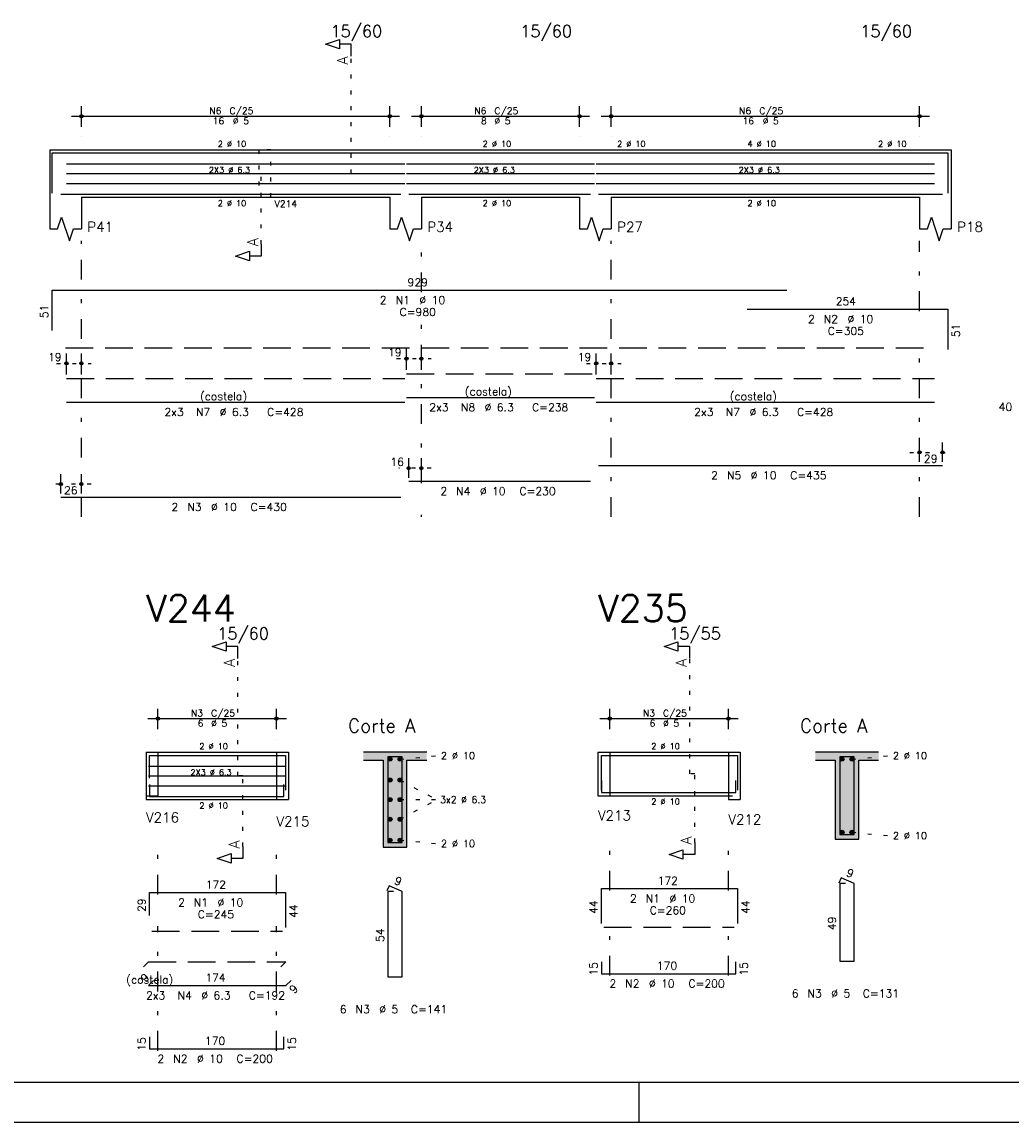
# Model space of a CAD drawing. Extents: x 0 to 84.1, y 0 to 59.4.
# Tile 3 of 7: x 31.5 to 56.5, y 0 to 27.8. Entities that reach past the tile are written whole.
import ezdxf

# ---------------------------------------------------------------- set-up
doc = ezdxf.new("R2010")
doc.units = 0
for name, pattern in [('ESTILO_TQS_0001', [1, 0.7, -0.3]), ('ESTILO_TQS_0002', [0.4, 0.1, -0.3]), ('ESTILO_TQS_0003', [1.5, 0.5, -0.4, 0.1, -0.5])]:
    doc.linetypes.add(name, pattern=pattern)
for name, color, linetype in [('1', 1, 'CONTINUOUS'), ('10', 10, 'CONTINUOUS'), ('2', 2, 'CONTINUOUS'), ('4', 4, 'CONTINUOUS'), ('6', 6, 'CONTINUOUS'), ('7', 7, 'CONTINUOUS')]:
    doc.layers.add(name, color=color, linetype=linetype)
doc.styles.get("Standard").update_dxf_attribs({"font": 'ROMANS.SHX'})

msp = doc.modelspace()

# ---------------------------------------------------------------- linework, layer by layer
at = {"layer": '1', "linetype": 'ESTILO_TQS_0002'}
for p, q in [((39.82, 23.98), (39.82, 26.95)), ((37.545, 22.195), (37.545, 23.98)), ((37.545, 23.98), (39.82, 23.98)), ((40.967, 19.3), (41.845, 19.3)), ((32.367, 19.18), (33.245, 19.18)), ((45.767, 19.18), (46.645, 19.18)), ((53.945, 16.93), (55.025, 16.93)), ((41.845, 16.53), (41.025, 16.53)), ((33.245, 16.13), (32.225, 16.13)), ((36.9549, 8.75), (36.9549, 11.72)), ((48.38495, 8.8), (48.38495, 11.72)), ((34.6299, 9.35), (34.9299, 9.35)), ((34.9299, 9.35), (34.9299, 8.15)), ((37.9299, 9.35), (37.9299, 8.15)), ((37.9299, 9.35), (38.2299, 9.35)), ((41.0549, 9.175), (41.9999, 9.26)), ((46.05995, 9.35), (46.35995, 9.35)), ((46.35995, 9.35), (46.35995, 8.25)), ((49.35995, 9.35), (49.35995, 8.25)), ((49.35995, 9.35), (49.65995, 9.35)), ((52.48495, 9.175), (53.42995, 9.26)), ((37.0799, 8.75), (36.9549, 8.75)), ((37.0799, 6.965), (37.0799, 8.75)), ((41.0549, 8.6454), (41.9849, 8.15)), ((48.50995, 8.8), (48.38495, 8.8)), ((48.50995, 7.065), (48.50995, 8.8)), ((37.9299, 8.15), (38.2299, 8.15)), ((41.0549, 7.6546), (41.9849, 8.15)), ((41.0549, 8.15), (41.9849, 8.15)), ((46.05995, 8.25), (46.35995, 8.25)), ((49.35995, 8.25), (49.65995, 8.25)), ((52.48495, 7.325), (53.42995, 7.24)), ((41.0549, 7.125), (41.9999, 7.04))]:
    msp.add_line(p, q, dxfattribs=at)
at = {"layer": '1', "linetype": 'ESTILO_TQS_0001'}
for p, q in [((32.595, 19.575), (54.595, 19.575)), ((34.7799, 4.825), (38.0799, 4.825)), ((46.20995, 4.925), (49.50995, 4.925))]:
    msp.add_line(p, q, dxfattribs=at)
at = {"layer": '1', "linetype": 'ESTILO_TQS_0002'}
msp.add_lwpolyline([(37.485, 24.58), (37.485, 23.38), (37.785, 23.38), (37.785, 24.58), (37.485, 24.58)], dxfattribs=at)
at = {"layer": '1', "linetype": 'CONTINUOUS'}
for centre in [(40.8049, 9.175), (41.0549, 9.175), (52.23495, 9.175), (52.48495, 9.175), (40.8049, 8.6454), (41.0549, 8.6454), (40.8049, 8.15), (41.0549, 8.15), (40.8049, 7.6546), (41.0549, 7.6546), (52.23495, 7.325), (52.48495, 7.325), (40.8049, 7.125), (41.0549, 7.125)]:
    msp.add_circle(centre, 0.05, dxfattribs=at)
for points in [[(40.8549, 9.175), (40.7799, 9.218301), (40.757915, 9.192101)], [(40.8549, 9.175), (40.757915, 9.192101), (40.757915, 9.157899)], [(40.8549, 9.175), (40.813582, 9.22424), (40.7799, 9.218301)], [(40.8549, 9.175), (40.843202, 9.207139), (40.813582, 9.22424)], [(41.1049, 9.175), (41.0299, 9.218301), (41.007915, 9.192101)], [(41.1049, 9.175), (41.007915, 9.192101), (41.007915, 9.157899)], [(41.1049, 9.175), (41.063582, 9.22424), (41.0299, 9.218301)], [(41.1049, 9.175), (41.093202, 9.207139), (41.063582, 9.22424)], [(52.28495, 9.175), (52.20995, 9.218301), (52.187965, 9.192101)], [(52.28495, 9.175), (52.187965, 9.192101), (52.187965, 9.157899)], [(52.28495, 9.175), (52.243632, 9.22424), (52.20995, 9.218301)], [(52.28495, 9.175), (52.273252, 9.207139), (52.243632, 9.22424)], [(52.53495, 9.175), (52.45995, 9.218301), (52.437965, 9.192101)], [(52.53495, 9.175), (52.437965, 9.192101), (52.437965, 9.157899)], [(52.53495, 9.175), (52.493632, 9.22424), (52.45995, 9.218301)], [(52.53495, 9.175), (52.523252, 9.207139), (52.493632, 9.22424)], [(40.8549, 9.175), (40.757915, 9.157899), (40.7799, 9.131699)], [(40.8549, 9.175), (40.7799, 9.131699), (40.813582, 9.12576)], [(40.8549, 9.175), (40.813582, 9.12576), (40.843202, 9.142861)], [(40.8549, 9.175), (40.843202, 9.142861), (40.8549, 9.175)], [(41.1049, 9.175), (41.007915, 9.157899), (41.0299, 9.131699)], [(41.1049, 9.175), (41.0299, 9.131699), (41.063582, 9.12576)], [(41.1049, 9.175), (41.063582, 9.12576), (41.093202, 9.142861)], [(41.1049, 9.175), (41.093202, 9.142861), (41.1049, 9.175)], [(52.28495, 9.175), (52.187965, 9.157899), (52.20995, 9.131699)], [(52.28495, 9.175), (52.20995, 9.131699), (52.243632, 9.12576)], [(52.28495, 9.175), (52.243632, 9.12576), (52.273252, 9.142861)], [(52.28495, 9.175), (52.273252, 9.142861), (52.28495, 9.175)], [(52.53495, 9.175), (52.437965, 9.157899), (52.45995, 9.131699)], [(52.53495, 9.175), (52.45995, 9.131699), (52.493632, 9.12576)], [(52.53495, 9.175), (52.493632, 9.12576), (52.523252, 9.142861)], [(52.53495, 9.175), (52.523252, 9.142861), (52.53495, 9.175)], [(40.8549, 8.6454), (40.7799, 8.688701), (40.757915, 8.662501)], [(40.8549, 8.6454), (40.757915, 8.662501), (40.757915, 8.628299)], [(40.8549, 8.6454), (40.757915, 8.628299), (40.7799, 8.602099)], [(40.8549, 8.6454), (40.813582, 8.69464), (40.7799, 8.688701)], [(40.8549, 8.6454), (40.7799, 8.602099), (40.813582, 8.59616)], [(40.8549, 8.6454), (40.843202, 8.677539), (40.813582, 8.69464)], [(40.8549, 8.6454), (40.813582, 8.59616), (40.843202, 8.613261)], [(40.8549, 8.6454), (40.843202, 8.613261), (40.8549, 8.6454)], [(41.1049, 8.6454), (41.0299, 8.688701), (41.007915, 8.662501)], [(41.1049, 8.6454), (41.007915, 8.662501), (41.007915, 8.628299)], [(41.1049, 8.6454), (41.007915, 8.628299), (41.0299, 8.602099)], [(41.1049, 8.6454), (41.063582, 8.69464), (41.0299, 8.688701)], [(41.1049, 8.6454), (41.0299, 8.602099), (41.063582, 8.59616)], [(41.1049, 8.6454), (41.093202, 8.677539), (41.063582, 8.69464)], [(41.1049, 8.6454), (41.063582, 8.59616), (41.093202, 8.613261)], [(41.1049, 8.6454), (41.093202, 8.613261), (41.1049, 8.6454)], [(40.8549, 8.15), (40.7799, 8.193301), (40.757915, 8.167101)], [(40.8549, 8.15), (40.757915, 8.167101), (40.757915, 8.132899)], [(40.8549, 8.15), (40.757915, 8.132899), (40.7799, 8.106699)], [(40.8549, 8.15), (40.813582, 8.19924), (40.7799, 8.193301)], [(40.8549, 8.15), (40.7799, 8.106699), (40.813582, 8.10076)], [(40.8549, 8.15), (40.843202, 8.182139), (40.813582, 8.19924)], [(40.8549, 8.15), (40.813582, 8.10076), (40.843202, 8.117861)], [(40.8549, 8.15), (40.843202, 8.117861), (40.8549, 8.15)], [(41.1049, 8.15), (41.0299, 8.193301), (41.007915, 8.167101)], [(41.1049, 8.15), (41.007915, 8.167101), (41.007915, 8.132899)], [(41.1049, 8.15), (41.007915, 8.132899), (41.0299, 8.106699)], [(41.1049, 8.15), (41.063582, 8.19924), (41.0299, 8.193301)], [(41.1049, 8.15), (41.0299, 8.106699), (41.063582, 8.10076)], [(41.1049, 8.15), (41.093202, 8.182139), (41.063582, 8.19924)], [(41.1049, 8.15), (41.063582, 8.10076), (41.093202, 8.117861)], [(41.1049, 8.15), (41.093202, 8.117861), (41.1049, 8.15)], [(40.8549, 7.6546), (40.7799, 7.697901), (40.757915, 7.671701)], [(40.8549, 7.6546), (40.757915, 7.671701), (40.757915, 7.637499)], [(40.8549, 7.6546), (40.757915, 7.637499), (40.7799, 7.611299)], [(40.8549, 7.6546), (40.813582, 7.70384), (40.7799, 7.697901)], [(40.8549, 7.6546), (40.7799, 7.611299), (40.813582, 7.60536)], [(40.8549, 7.6546), (40.843202, 7.686739), (40.813582, 7.70384)], [(40.8549, 7.6546), (40.813582, 7.60536), (40.843202, 7.622461)], [(40.8549, 7.6546), (40.843202, 7.622461), (40.8549, 7.6546)], [(41.1049, 7.6546), (41.0299, 7.697901), (41.007915, 7.671701)], [(41.1049, 7.6546), (41.007915, 7.671701), (41.007915, 7.637499)], [(41.1049, 7.6546), (41.007915, 7.637499), (41.0299, 7.611299)], [(41.1049, 7.6546), (41.063582, 7.70384), (41.0299, 7.697901)], [(41.1049, 7.6546), (41.0299, 7.611299), (41.063582, 7.60536)], [(41.1049, 7.6546), (41.093202, 7.686739), (41.063582, 7.70384)], [(41.1049, 7.6546), (41.063582, 7.60536), (41.093202, 7.622461)], [(41.1049, 7.6546), (41.093202, 7.622461), (41.1049, 7.6546)], [(52.28495, 7.325), (52.20995, 7.368301), (52.187965, 7.342101)], [(52.28495, 7.325), (52.187965, 7.342101), (52.187965, 7.307899)], [(52.28495, 7.325), (52.187965, 7.307899), (52.20995, 7.281699)], [(52.28495, 7.325), (52.243632, 7.37424), (52.20995, 7.368301)], [(52.28495, 7.325), (52.20995, 7.281699), (52.243632, 7.27576)], [(52.28495, 7.325), (52.273252, 7.357139), (52.243632, 7.37424)], [(52.28495, 7.325), (52.243632, 7.27576), (52.273252, 7.292861)], [(52.28495, 7.325), (52.273252, 7.292861), (52.28495, 7.325)], [(52.53495, 7.325), (52.45995, 7.368301), (52.437965, 7.342101)], [(52.53495, 7.325), (52.437965, 7.342101), (52.437965, 7.307899)], [(52.53495, 7.325), (52.437965, 7.307899), (52.45995, 7.281699)], [(52.53495, 7.325), (52.493632, 7.37424), (52.45995, 7.368301)], [(52.53495, 7.325), (52.45995, 7.281699), (52.493632, 7.27576)], [(52.53495, 7.325), (52.523252, 7.357139), (52.493632, 7.37424)], [(52.53495, 7.325), (52.493632, 7.27576), (52.523252, 7.292861)], [(52.53495, 7.325), (52.523252, 7.292861), (52.53495, 7.325)], [(40.8549, 7.125), (40.7799, 7.168301), (40.757915, 7.142101)], [(40.8549, 7.125), (40.757915, 7.142101), (40.757915, 7.107899)], [(40.8549, 7.125), (40.757915, 7.107899), (40.7799, 7.081699)], [(40.8549, 7.125), (40.813582, 7.17424), (40.7799, 7.168301)], [(40.8549, 7.125), (40.7799, 7.081699), (40.813582, 7.07576)], [(40.8549, 7.125), (40.843202, 7.157139), (40.813582, 7.17424)], [(40.8549, 7.125), (40.813582, 7.07576), (40.843202, 7.092861)], [(40.8549, 7.125), (40.843202, 7.092861), (40.8549, 7.125)], [(41.1049, 7.125), (41.0299, 7.168301), (41.007915, 7.142101)], [(41.1049, 7.125), (41.007915, 7.142101), (41.007915, 7.107899)], [(41.1049, 7.125), (41.007915, 7.107899), (41.0299, 7.081699)], [(41.1049, 7.125), (41.063582, 7.17424), (41.0299, 7.168301)], [(41.1049, 7.125), (41.0299, 7.081699), (41.063582, 7.07576)], [(41.1049, 7.125), (41.093202, 7.157139), (41.063582, 7.17424)], [(41.1049, 7.125), (41.063582, 7.07576), (41.093202, 7.092861)], [(41.1049, 7.125), (41.093202, 7.092861), (41.1049, 7.125)]]:
    msp.add_solid(points, dxfattribs=at)
at = {"layer": '10', "linetype": 'CONTINUOUS'}
for points in [[(40.1299, 9.35), (40.1299, 9.15), (40.6299, 9.15)], [(40.1299, 9.35), (40.6299, 9.15), (41.7299, 9.35)], [(40.6299, 9.15), (41.2299, 9.15), (41.7299, 9.35)], [(41.2299, 9.15), (41.7299, 9.15), (41.7299, 9.35)], [(51.55995, 9.35), (51.55995, 9.15), (52.05995, 9.15)], [(51.55995, 9.35), (52.05995, 9.15), (53.15995, 9.35)], [(52.05995, 9.15), (52.65995, 9.15), (53.15995, 9.35)], [(52.65995, 9.15), (53.15995, 9.15), (53.15995, 9.35)], [(40.6299, 6.95), (41.2299, 6.95), (40.6299, 9.15)], [(41.2299, 6.95), (41.2299, 9.15), (40.6299, 9.15)], [(52.05995, 7.15), (52.65995, 7.15), (52.05995, 9.15)], [(52.65995, 7.15), (52.65995, 9.15), (52.05995, 9.15)]]:
    msp.add_solid(points, dxfattribs=at)
at = {"layer": '2', "linetype": 'CONTINUOUS'}
for p, q in [((32.995, 25.16), (32.995, 25.68)), ((40.795, 25.16), (40.795, 25.68)), ((41.595, 25.16), (41.595, 25.68)), ((45.595, 25.16), (45.595, 25.68)), ((46.395, 25.16), (46.395, 25.68)), ((54.195, 25.16), (54.195, 25.68)), ((32.745, 25.43), (41.045, 25.43)), ((41.345, 25.43), (45.845, 25.43)), ((46.145, 25.43), (54.445, 25.43)), ((32.995, 24.91), (32.995, 24.91)), ((40.795, 24.91), (40.795, 24.91)), ((41.595, 24.91), (41.595, 24.91)), ((45.595, 24.91), (45.595, 24.91)), ((46.395, 24.91), (46.395, 24.91)), ((54.195, 24.91), (54.195, 24.91)), ((32.195, 24.58), (32.195, 23.38)), ((32.195, 24.58), (32.995, 24.58)), ((32.995, 24.58), (40.795, 24.58)), ((40.795, 24.58), (41.595, 24.58)), ((41.595, 24.58), (45.595, 24.58)), ((45.595, 24.58), (46.395, 24.58)), ((46.395, 24.58), (54.195, 24.58)), ((54.195, 24.58), (54.995, 24.58)), ((54.995, 24.58), (54.995, 23.38)), ((32.195, 23.38), (32.195, 22.58)), ((32.995, 23.38), (40.795, 23.38)), ((32.995, 23.38), (32.995, 22.58)), ((40.795, 23.38), (40.795, 22.58)), ((41.595, 23.38), (45.595, 23.38)), ((41.595, 23.38), (41.595, 22.58)), ((45.595, 23.38), (45.595, 22.58)), ((46.395, 23.38), (54.195, 23.38)), ((46.395, 23.38), (46.395, 22.58)), ((54.195, 23.38), (54.195, 22.58)), ((54.995, 23.38), (54.995, 22.58)), ((41.217, 19.02), (41.217, 19.55)), ((41.595, 19.02), (41.595, 19.55)), ((32.617, 18.9), (32.617, 19.43)), ((32.995, 18.9), (32.995, 19.43)), ((46.017, 18.9), (46.017, 19.43)), ((46.395, 18.9), (46.395, 19.43)), ((41.217, 18.92), (41.217, 18.92)), ((41.595, 18.92), (41.595, 18.92)), ((32.617, 18.8), (32.617, 18.8)), ((32.995, 18.8), (32.995, 18.8)), ((46.017, 18.8), (46.017, 18.8)), ((46.395, 18.8), (46.395, 18.8)), ((54.195, 16.69), (54.195, 17.18)), ((54.775, 16.69), (54.775, 17.18)), ((41.275, 16.29), (41.275, 16.78)), ((41.595, 16.29), (41.595, 16.78)), ((54.195, 16.59), (54.195, 16.59)), ((54.775, 16.59), (54.775, 16.59)), ((32.475, 15.89), (32.475, 16.38)), ((32.995, 15.89), (32.995, 16.38)), ((41.275, 16.19), (41.275, 16.19)), ((41.595, 16.19), (41.595, 16.19)), ((32.475, 15.79), (32.475, 15.79)), ((32.995, 15.79), (32.995, 15.79)), ((34.9299, 9.93), (34.9299, 10.45)), ((37.9299, 9.93), (37.9299, 10.45)), ((46.35995, 9.93), (46.35995, 10.45)), ((49.35995, 9.93), (49.35995, 10.45)), ((34.6799, 10.2), (38.1799, 10.2)), ((46.10995, 10.2), (49.60995, 10.2)), ((34.9299, 9.68), (34.9299, 9.68)), ((37.9299, 9.68), (37.9299, 9.68)), ((46.35995, 9.68), (46.35995, 9.68)), ((49.35995, 9.68), (49.35995, 9.68)), ((34.6299, 9.35), (34.6299, 8.15)), ((34.6299, 9.35), (34.6299, 8.25)), ((34.6299, 9.35), (34.6299, 8.15)), ((34.6299, 9.35), (34.9299, 9.35)), ((34.9299, 9.35), (37.9299, 9.35)), ((34.9299, 9.35), (34.9299, 8.25)), ((37.9299, 9.35), (37.9299, 8.15)), ((37.9299, 9.35), (37.9299, 8.15)), ((37.9299, 9.35), (38.2299, 9.35)), ((38.2299, 9.35), (38.2299, 8.15)), ((38.2299, 9.35), (38.2299, 8.15)), ((41.7299, 9.35), (40.1299, 9.35)), ((46.05995, 9.35), (46.05995, 8.25)), ((46.05995, 9.35), (46.05995, 8.25)), ((46.05995, 9.35), (46.05995, 8.25)), ((46.05995, 9.35), (46.35995, 9.35)), ((46.35995, 9.35), (49.35995, 9.35)), ((46.35995, 9.35), (46.35995, 8.25)), ((49.35995, 9.35), (49.35995, 8.25)), ((49.35995, 9.35), (49.35995, 8.15)), ((49.35995, 9.35), (49.65995, 9.35)), ((49.65995, 9.35), (49.65995, 8.25)), ((49.65995, 9.35), (49.65995, 8.15)), ((53.15995, 9.35), (51.55995, 9.35)), ((40.1299, 9.15), (40.6299, 9.15)), ((40.6299, 9.15), (40.6299, 6.95)), ((41.2299, 6.95), (41.2299, 9.15)), ((41.2299, 9.15), (41.7299, 9.15)), ((51.55995, 9.15), (52.05995, 9.15)), ((52.05995, 9.15), (52.05995, 7.15)), ((52.65995, 7.15), (52.65995, 9.15)), ((52.65995, 9.15), (53.15995, 9.15)), ((34.6299, 8.25), (34.9299, 8.25)), ((34.6299, 8.15), (34.9299, 8.15)), ((34.9299, 8.15), (37.9299, 8.15)), ((37.9299, 8.15), (38.2299, 8.15)), ((46.05995, 8.25), (46.35995, 8.25)), ((46.35995, 8.25), (49.35995, 8.25)), ((49.35995, 8.15), (49.65995, 8.15)), ((52.05995, 7.15), (52.65995, 7.15)), ((40.6299, 6.95), (41.2299, 6.95)), ((47.100006, 0), (47.100006, 1)), ((0, 0), (84.100006, 0))]:
    msp.add_line(p, q, dxfattribs=at)
at = {"layer": '2', "linetype": 'ESTILO_TQS_0003'}
for p, q in [((32.995, 15.3), (32.995, 22.28)), ((41.595, 20.982), (41.595, 22.28)), ((46.395, 15.3), (46.395, 22.28)), ((54.195, 20.502), (54.195, 22.28)), ((41.595, 16.152), (41.595, 20.178)), ((54.195, 15.3), (54.195, 19.698)), ((41.595, 15.3), (41.595, 15.348)), ((34.9299, 5.752), (34.9299, 7.05)), ((37.9299, 5.752), (37.9299, 7.05)), ((46.35995, 5.852), (46.35995, 7.1)), ((49.35995, 5.852), (49.35995, 7.1)), ((46.35995, 3.702), (46.35995, 5.048)), ((49.35995, 3.702), (49.35995, 5.048)), ((34.9299, 1.802), (34.9299, 4.948)), ((37.9299, 1.802), (37.9299, 4.948))]:
    msp.add_line(p, q, dxfattribs=at)
at = {"layer": '2', "linetype": 'CONTINUOUS'}
for points in [[(83.100006, 1), (2.5, 1), (2.5, 58.400002), (83.100006, 58.400002), (83.100006, 1)], [(39.82, 26.95), (39.82, 27.25), (39.52, 27.25), (39.52, 27.13), (39.17, 27.25), (39.52, 27.37), (39.52, 27.25)], [(32.195, 22.58), (32.395, 22.58), (32.495, 22.88), (32.695, 22.28), (32.795, 22.58), (32.995, 22.58)], [(40.795, 22.58), (40.995, 22.58), (41.095, 22.88), (41.295, 22.28), (41.395, 22.58), (41.595, 22.58)], [(45.595, 22.58), (45.795, 22.58), (45.895, 22.88), (46.095, 22.28), (46.195, 22.58), (46.395, 22.58)], [(54.195, 22.58), (54.395, 22.58), (54.495, 22.88), (54.695, 22.28), (54.795, 22.58), (54.995, 22.58)], [(37.545, 22.195), (37.545, 21.895), (37.245, 21.895), (37.245, 21.775), (36.895, 21.895), (37.245, 22.015), (37.245, 21.895)], [(36.9549, 11.72), (36.9549, 12.02), (36.6549, 12.02), (36.6549, 11.9), (36.3049, 12.02), (36.6549, 12.14), (36.6549, 12.02)], [(48.38495, 11.72), (48.38495, 12.02), (48.08495, 12.02), (48.08495, 11.9), (47.73495, 12.02), (48.08495, 12.14), (48.08495, 12.02)], [(37.0799, 6.965), (37.0799, 6.665), (36.7799, 6.665), (36.7799, 6.545), (36.4299, 6.665), (36.7799, 6.785), (36.7799, 6.665)], [(48.50995, 7.065), (48.50995, 6.765), (48.20995, 6.765), (48.20995, 6.645), (47.85995, 6.765), (48.20995, 6.885), (48.20995, 6.765)]]:
    msp.add_lwpolyline(points, dxfattribs=at)
for centre, radius in [((32.995, 25.43), 0.041625), ((32.995, 25.43), 0.02075), ((40.795, 25.43), 0.041625), ((40.795, 25.43), 0.02075), ((41.595, 25.43), 0.041625), ((41.595, 25.43), 0.02075), ((45.595, 25.43), 0.041625), ((45.595, 25.43), 0.02075), ((46.395, 25.43), 0.041625), ((46.395, 25.43), 0.02075), ((54.195, 25.43), 0.041625), ((54.195, 25.43), 0.02075), ((32.617, 19.18), 0.04), ((32.617, 19.18), 0.02), ((32.995, 19.18), 0.04), ((32.995, 19.18), 0.02), ((41.217, 19.3), 0.04), ((41.217, 19.3), 0.02), ((41.595, 19.3), 0.04), ((41.595, 19.3), 0.02), ((46.017, 19.18), 0.04), ((46.017, 19.18), 0.02), ((46.395, 19.18), 0.04), ((46.395, 19.18), 0.02), ((54.195, 16.93), 0.04), ((54.775, 16.93), 0.04), ((54.195, 16.93), 0.02), ((54.775, 16.93), 0.02), ((41.275, 16.53), 0.04), ((41.275, 16.53), 0.02), ((41.595, 16.53), 0.04), ((41.595, 16.53), 0.02), ((32.475, 16.13), 0.04), ((32.475, 16.13), 0.02), ((32.995, 16.13), 0.04), ((32.995, 16.13), 0.02), ((34.9299, 10.2), 0.041625), ((34.9299, 10.2), 0.02075), ((37.9299, 10.2), 0.041625), ((37.9299, 10.2), 0.02075), ((46.35995, 10.2), 0.041625), ((46.35995, 10.2), 0.02075), ((49.35995, 10.2), 0.041625), ((49.35995, 10.2), 0.02075)]:
    msp.add_circle(centre, radius, dxfattribs=at)
at = {"layer": '4', "linetype": 'CONTINUOUS'}
for p, q in [((32.255, 23.48), (32.255, 24.5)), ((32.255, 24.5), (50.835, 24.5)), ((49.833, 24.5), (54.913, 24.5)), ((54.913, 24.5), (54.913, 23.48)), ((32.617, 24.2277), (41.1732, 24.2277)), ((41.217, 24.2277), (45.973, 24.2277)), ((46.017, 24.2277), (54.5732, 24.2277)), ((32.617, 23.98), (41.1732, 23.98)), ((41.217, 23.98), (45.973, 23.98)), ((46.017, 23.98), (54.5732, 23.98)), ((32.617, 23.7323), (41.1732, 23.7323)), ((41.217, 23.7323), (45.973, 23.7323)), ((46.017, 23.7323), (54.5732, 23.7323)), ((32.475, 23.46), (41.075, 23.46)), ((41.275, 23.46), (45.875, 23.46)), ((46.075, 23.46), (54.775, 23.46)), ((34.7195, 8.69), (34.7195, 9.27)), ((34.7195, 9.27), (38.1595, 9.27)), ((38.1595, 9.27), (38.1595, 8.39)), ((46.14995, 8.39), (46.14995, 9.27)), ((46.14995, 9.27), (49.58995, 9.27)), ((49.58995, 9.27), (49.58995, 8.39)), ((34.6899, 8.9977), (38.1703, 8.9977)), ((34.6899, 8.75), (38.1703, 8.75)), ((46.14995, 8.63), (46.14995, 8.33)), ((49.54995, 8.33), (49.54995, 8.63)), ((34.6899, 8.5023), (38.1703, 8.5023)), ((34.7199, 8.53), (34.7199, 8.23)), ((38.1199, 8.23), (38.1199, 8.53)), ((34.7199, 8.23), (38.1199, 8.23)), ((46.14995, 8.33), (49.54995, 8.33))]:
    msp.add_line(p, q, dxfattribs=at)
for points in [[(40.7499, 9.23), (40.7499, 7.07), (41.1099, 7.07), (41.1099, 9.23), (40.7499, 9.23)], [(52.17995, 9.23), (52.17995, 7.27), (52.53995, 7.27), (52.53995, 9.23), (52.17995, 9.23)]]:
    msp.add_lwpolyline(points, dxfattribs=at)
at = {"layer": '6', "linetype": 'CONTINUOUS'}
for p, q in [((32.255, 20.01), (32.255, 21.03)), ((32.255, 21.03), (50.835, 21.03)), ((49.833, 20.55), (54.913, 20.55)), ((54.913, 20.55), (54.913, 19.53)), ((32.617, 18.2), (41.1732, 18.2)), ((41.217, 18.32), (45.973, 18.32)), ((46.017, 18.2), (54.5732, 18.2)), ((46.075, 16.6), (54.775, 16.6)), ((41.275, 16.2), (45.875, 16.2)), ((32.475, 15.8), (41.075, 15.8)), ((52.208288, 6.17), (52.153843, 6.04102)), ((52.53995, 6.03), (52.208288, 6.17)), ((40.778238, 5.97), (40.723793, 5.84102)), ((41.1099, 5.83), (40.778238, 5.97)), ((46.14995, 5.02), (46.14995, 5.9)), ((46.14995, 5.9), (49.58995, 5.9)), ((49.58995, 5.9), (49.58995, 5.02)), ((52.31995, 6.03), (52.17995, 6.03)), ((52.17995, 6.03), (52.17995, 4.07)), ((52.53995, 4.07), (52.53995, 6.03)), ((34.7195, 5.22), (34.7195, 5.8)), ((34.7195, 5.8), (38.1595, 5.8)), ((38.1595, 5.8), (38.1595, 4.92)), ((40.8899, 5.83), (40.7499, 5.83)), ((40.7499, 5.83), (40.7499, 3.67)), ((41.1099, 3.67), (41.1099, 5.83)), ((46.14995, 4.05), (46.14995, 3.75)), ((49.54995, 3.75), (49.54995, 4.05)), ((52.17995, 4.07), (52.53995, 4.07)), ((40.7499, 3.67), (41.1099, 3.67)), ((46.14995, 3.75), (49.54995, 3.75)), ((34.817179, 3.577279), (34.6899, 3.45)), ((34.6899, 3.45), (38.1703, 3.45)), ((38.1703, 3.45), (38.297579, 3.577279)), ((34.7199, 2.15), (34.7199, 1.85)), ((38.1199, 1.85), (38.1199, 2.15)), ((34.7199, 1.85), (38.1199, 1.85))]:
    msp.add_line(p, q, dxfattribs=at)
at = {"layer": '6', "linetype": 'ESTILO_TQS_0001'}
for p, q in [((41.217, 18.92), (45.973, 18.92)), ((32.617, 18.8), (41.1732, 18.8)), ((46.017, 18.8), (54.5732, 18.8)), ((34.562621, 3.922721), (34.6899, 4.05)), ((34.6899, 4.05), (38.1703, 4.05)), ((38.1703, 4.05), (38.043021, 3.922721))]:
    msp.add_line(p, q, dxfattribs=at)

# ---------------------------------------------------------------- texts
at = {"layer": '2', "linetype": 'CONTINUOUS'}
for s, height, p in [('15/60', 0.3, (39.295, 27.43)), ('15/60', 0.3, (44.095, 27.43)), ('15/60', 0.3, (52.695, 27.43)), ('N6', 0.17, (36.232, 25.481)), ('C/25', 0.17, (36.742, 25.481)), ('N6', 0.17, (42.932, 25.481)), ('C/25', 0.17, (43.442, 25.481)), ('N6', 0.17, (49.632, 25.481)), ('C/25', 0.17, (50.142, 25.481)), ('16', 0.17, (36.317, 25.226)), ('%%c 5', 0.17, (36.827, 25.226)), ('8', 0.17, (43.102, 25.226)), ('%%c 5', 0.17, (43.442, 25.226)), ('16', 0.17, (49.717, 25.226)), ('%%c 5', 0.17, (50.227, 25.226)), ('2 %%c 10', 0.15, (36.445, 24.655)), ('2 %%c 10', 0.15, (43.145, 24.655)), ('2 %%c 10', 0.15, (46.545, 24.655)), ('4 %%c 10', 0.15, (49.845, 24.655)), ('2 %%c 10', 0.15, (53.145, 24.655)), ('2X3 %%c 6.3', 0.15, (36.2201, 23.995)), ('2X3 %%c 6.3', 0.15, (42.92, 23.995)), ('2X3 %%c 6.3', 0.15, (49.6201, 23.995)), ('2 %%c 10', 0.15, (36.445, 23.155)), ('V214', 0.17, (37.885, 23.13)), ('2 %%c 10', 0.15, (43.145, 23.155)), ('2 %%c 10', 0.15, (49.845, 23.155)), ('P41', 0.25, (33.145, 22.505)), ('P34', 0.25, (41.745, 22.505)), ('P27', 0.25, (46.545, 22.505)), ('P18', 0.25, (55.145, 22.505)), ('929', 0.2, (41.245, 21.13)), ('2', 0.2, (40.545, 20.68)), ('N1', 0.2, (40.945, 20.68)), ('%%c 10', 0.2, (41.545, 20.68)), ('C=980', 0.2, (41.045, 20.38)), ('254', 0.2, (52.073, 20.65)), ('2', 0.2, (51.373, 20.2)), ('N2', 0.2, (51.773, 20.2)), ('%%c 10', 0.2, (52.373, 20.2)), ('C=305', 0.2, (51.873, 19.9)), ('19', 0.2, (40.750333, 19.36)), ('19', 0.2, (32.150333, 19.24)), ('19', 0.2, (45.550333, 19.24)), ('(costela)', 0.2, (35.9951, 18.25)), ('(costela)', 0.2, (42.695, 18.37)), ('(costela)', 0.2, (49.3951, 18.25)), ('2x3', 0.2, (41.795, 17.97)), ('N8', 0.2, (42.595, 17.97)), ('%%c 6.3', 0.2, (43.195, 17.97)), ('C=238', 0.2, (44.395, 17.97)), ('40', 0.2, (56.195, 17.98)), ('2x3', 0.2, (35.0951, 17.85)), ('N7', 0.2, (35.8951, 17.85)), ('%%c 6.3', 0.2, (36.4951, 17.85)), ('C=428', 0.2, (37.6951, 17.85)), ('2x3', 0.2, (48.4951, 17.85)), ('N7', 0.2, (49.2951, 17.85)), ('%%c 6.3', 0.2, (49.8951, 17.85)), ('C=428', 0.2, (51.0951, 17.85)), ('16', 0.2, (40.808333, 16.59)), ('29', 0.2, (54.305, 16.67)), ('2', 0.2, (48.925, 16.25)), ('N5', 0.2, (49.325, 16.25)), ('%%c 10', 0.2, (49.925, 16.25)), ('C=435', 0.2, (50.925, 16.25)), ('26', 0.2, (32.555, 15.87)), ('2', 0.2, (42.075, 15.85)), ('N4', 0.2, (42.475, 15.85)), ('%%c 10', 0.2, (43.075, 15.85)), ('C=230', 0.2, (44.075, 15.85)), ('2', 0.2, (35.275, 15.45)), ('N3', 0.2, (35.675, 15.45)), ('%%c 10', 0.2, (36.275, 15.45)), ('C=430', 0.2, (37.275, 15.45)), ('15/60', 0.3, (36.4299, 12.2)), ('15/55', 0.3, (47.85995, 12.2)), ('N3', 0.17, (35.7669, 10.251)), ('C/25', 0.17, (36.2769, 10.251)), ('N3', 0.17, (47.19695, 10.251)), ('C/25', 0.17, (47.70695, 10.251)), ('6', 0.17, (35.9369, 9.996)), ('%%c 5', 0.17, (36.2769, 9.996)), ('Corte A', 0.34, (39.7399, 9.85)), ('6', 0.17, (47.36695, 9.996)), ('%%c 5', 0.17, (47.70695, 9.996)), ('Corte A', 0.34, (51.16995, 9.85)), ('2 %%c 10', 0.15, (35.9799, 9.425)), ('2 %%c 10', 0.15, (47.40995, 9.425)), ('2 %%c 10', 0.18, (42.0899, 9.17)), ('2 %%c 10', 0.18, (53.51995, 9.17)), ('2X3 %%c 6.3', 0.15, (35.7551, 8.765)), ('2 %%c 10', 0.15, (35.9799, 7.925)), ('3x2 %%c 6.3', 0.17, (42.0699, 8.065)), ('2 %%c 10', 0.15, (47.40995, 8.025)), ('V216', 0.25, (34.6299, 7.575)), ('V213', 0.25, (46.05995, 7.625)), ('V215', 0.25, (37.9299, 7.475)), ('V212', 0.25, (49.35995, 7.525)), ('2 %%c 10', 0.18, (53.51995, 7.15)), ('2 %%c 10', 0.18, (42.0899, 6.95)), ('172', 0.2, (47.56995, 6)), ('172', 0.2, (36.1395, 5.9)), ('2', 0.2, (35.4395, 5.45)), ('N1', 0.2, (35.8395, 5.45)), ('%%c 10', 0.2, (36.4395, 5.45)), ('2', 0.2, (46.86995, 5.55)), ('N1', 0.2, (47.26995, 5.55)), ('%%c 10', 0.2, (47.86995, 5.55)), ('C=245', 0.2, (35.9395, 5.15)), ('C=260', 0.2, (47.36995, 5.25)), ('170', 0.2, (47.54995, 3.85)), ('(costela)', 0.2, (34.1301, 3.5)), ('174', 0.2, (36.1301, 3.55)), ('2', 0.2, (46.34995, 3.4)), ('N2', 0.2, (46.74995, 3.4)), ('%%c 10', 0.2, (47.34995, 3.4)), ('C=200', 0.2, (48.34995, 3.4)), ('6', 0.2, (50.95995, 3.15)), ('N3', 0.2, (51.35995, 3.15)), ('%%c 5', 0.2, (51.95995, 3.15)), ('C=131', 0.2, (52.75995, 3.15)), ('2x3', 0.2, (34.6301, 3.1)), ('N4', 0.2, (35.4301, 3.1)), ('%%c 6.3', 0.2, (36.0301, 3.1)), ('C=192', 0.2, (37.2301, 3.1)), ('6', 0.2, (39.5299, 2.75)), ('N3', 0.2, (39.9299, 2.75)), ('%%c 5', 0.2, (40.5299, 2.75)), ('C=141', 0.2, (41.3299, 2.75)), ('170', 0.2, (36.1199, 1.95)), ('2', 0.2, (34.9199, 1.5)), ('N2', 0.2, (35.3199, 1.5)), ('%%c 10', 0.2, (35.9199, 1.5)), ('C=200', 0.2, (36.9199, 1.5))]:
    msp.add_text(s, height=height, dxfattribs=at).set_placement(p)
for s, height, rotation, p in [('A', 0.272, 90, (39.7384, 26.7324)), ('A', 0.272, 90, (37.4634, 22.1406)), ('51', 0.2, 90, (32.155, 20.32)), ('51', 0.2, 90, (55.213, 19.84)), ('A', 0.272, 90, (36.8733, 11.5024)), ('A', 0.272, 90, (48.30335, 11.5024)), ('A', 0.272, 90, (48.42835, 7.0106)), ('A', 0.272, 90, (36.9983, 6.9106)), ('9', 0.2, 337.11462, (52.320879, 6.231017)), ('9', 0.2, 337.11462, (40.890829, 6.031017)), ('29', 0.2, 90, (34.6195, 5.31)), ('44', 0.2, 90, (38.4595, 5.16)), ('44', 0.2, 90, (46.04995, 5.26)), ('44', 0.2, 90, (49.88995, 5.26)), ('49', 0.2, 90, (52.07995, 4.85)), ('54', 0.2, 90, (40.6499, 4.55)), ('15', 0.2, 90, (46.04995, 3.7)), ('15', 0.2, 90, (49.84995, 3.7)), ('9', 0.2, 45, (34.612118, 3.51364)), ('9', 0.2, 45, (38.375361, 3.230797)), ('15', 0.2, 90, (34.6199, 1.8)), ('15', 0.2, 90, (38.4199, 1.8))]:
    msp.add_text(s, height=height, rotation=rotation, dxfattribs=at).set_placement(p)
at = {"layer": '7', "linetype": 'CONTINUOUS'}
for s, p in [('V244', (34.6299, 12.65)), ('V235', (46.05995, 12.65))]:
    msp.add_text(s, height=0.68, dxfattribs=at).set_placement(p)

doc.saveas('drawing.dxf')
